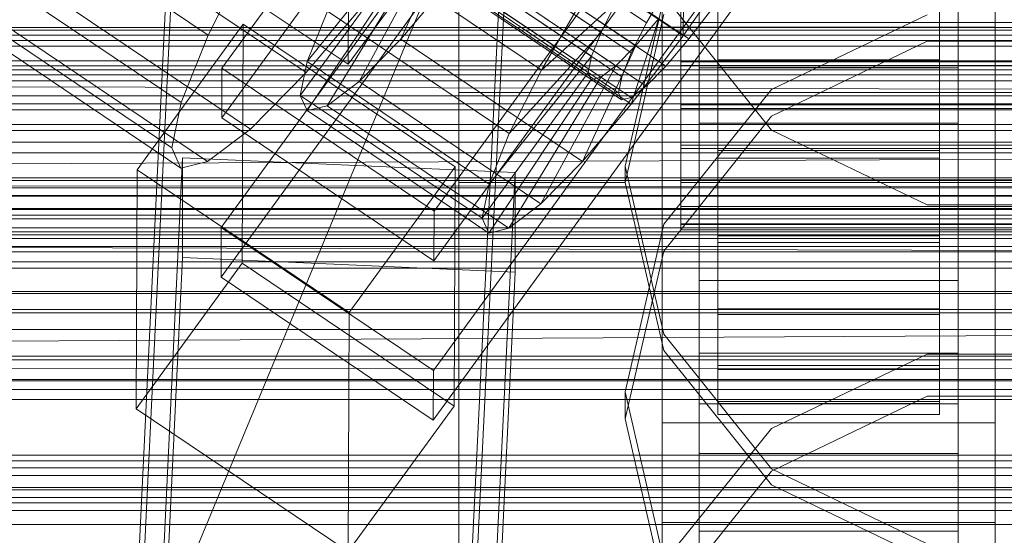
# Model space of a CAD drawing. Header units: millimetres. Extents: x -4738 to 65662, y -68080 to 6847.
# Tile 250 of 256: x -184 to -130, y -34313 to -34285. Entities that reach past the tile are written whole.
import ezdxf

# ---------------------------------------------------------------- set-up
doc = ezdxf.new("R2010")
doc.units = ezdxf.units.MM
for name, color, linetype, lineweight in [('COTAS_O', 1, 'Continuous', 0), ('COTAS_P', 1, 'Continuous', 0), ('frontal_briquetadora', 7, 'Continuous', 0), ('frontal_C01', 7, 'Continuous', 0), ('frontal_C02', 7, 'Continuous', 0), ('frontal_C03', 7, 'Continuous', 0), ('frontal_mezcladora', 7, 'Continuous', 0), ('frontal_secador', 7, 'Continuous', 0)]:
    doc.layers.add(name, color=color, linetype=linetype, lineweight=lineweight)
doc.dimstyles.new('R19_100', dxfattribs={"dimtxt": 250, "dimasz": 150, "dimexe": 150, "dimexo": 80, "dimgap": 100, "dimtad": 1, "dimtih": 1, "dimtoh": 1, "dimdsep": 46, "dimcen": 0.09, "dimadec": 0, "dimazin": 0, "dimtfac": 1, "dimtdec": 4, "dimtofl": 0, "dimtmove": 0, "dimatfit": 3, "dimfxl": 1, "dimtolj": 1, "dimtzin": 0, "dimarcsym": 0})

# ---------------------------------------------------------------- blocks, each defined once
blk = doc.blocks.new('DIM_R30_48')
at = {"layer": 'COTAS_O'}
for p, q in [((-1725, -33700), (-1575, -33655)), ((1725, -33700), (1575, -33655)), ((-1725, -34400), (-1725, -33700)), ((-1725, -33700), (1725, -33700)), ((-1725, -33700), (-1575, -33745)), ((1725, -33700), (1575, -33745)), ((1725, -34400), (1725, -33700))]:
    blk.add_line(p, q, dxfattribs=at)
blk.add_text('3450 O', height=250, dxfattribs=at).set_placement((0, -33600))
blk = doc.blocks.new('DIM_R30_49')
at = {"layer": 'COTAS_P'}
for p, q in [((-150, -32300), (550, -32300)), ((550, -32300), (505, -32450)), ((550, -34900), (550, -32300)), ((550, -32300), (595, -32450)), ((550, -34900), (505, -34750)), ((550, -34900), (595, -34750)), ((-150, -34900), (550, -34900))]:
    blk.add_line(p, q, dxfattribs=at)
blk.add_text('2600 P', height=250, rotation=90, dxfattribs=at).set_placement((450, -33600))
blk = doc.blocks.new('DIM_R30_51')
at = {"layer": 'COTAS_O'}
for p, q in [((-650, -33700), (50, -33700)), ((50, -33700), (5, -33850)), ((50, -34900), (50, -33700)), ((50, -33700), (95, -33850)), ((50, -34900), (5, -34750)), ((50, -34900), (95, -34750)), ((-650, -34900), (50, -34900))]:
    blk.add_line(p, q, dxfattribs=at)
blk.add_text('1200 O', height=250, rotation=90, dxfattribs=at).set_placement((-50, -34300))
blk = doc.blocks.new('DIM_R30_52')
at = {"layer": 'COTAS_O'}
for p, q in [((-650, -34200), (-500, -34155)), ((650, -34200), (500, -34155)), ((-650, -34900), (-650, -34200)), ((-650, -34200), (650, -34200)), ((-650, -34200), (-500, -34245)), ((650, -34200), (500, -34245)), ((650, -34900), (650, -34200))]:
    blk.add_line(p, q, dxfattribs=at)
blk.add_text('1300 O', height=250, dxfattribs=at).set_placement((0, -34100))
blk = doc.blocks.new('DIM_R30_57')
at = {"layer": 'COTAS_P'}
for p, q in [((-305, -34680), (395, -34680)), ((395, -34680), (350, -34830)), ((395, -36000), (395, -34680)), ((395, -34680), (440, -34830)), ((395, -36000), (350, -35850)), ((395, -36000), (440, -35850)), ((-305, -36000), (395, -36000))]:
    blk.add_line(p, q, dxfattribs=at)
blk.add_text('1320 P', height=250, rotation=90, dxfattribs=at).set_placement((295, -35340))

msp = doc.modelspace()

# ---------------------------------------------------------------- linework, layer by layer
at = {"layer": 'frontal_briquetadora'}
for p, q in [((-160, -34288.446), (-160, -34268.879)), ((-160, -34288.435), (-160, -34268.884)), ((-160, -34270.044), (-160, -34289.82)), ((-160, -34272.021), (-160, -34289.389)), ((-160, -34274.379), (-160, -34294.247)), ((-160, -34275), (-160, -34294.5)), ((-160, -34275), (-160, -34294.704)), ((-160, -34275), (-160, -34292.221)), ((-160, -34275), (-160, -34294.515)), ((-160, -34275), (-160, -34294.867)), ((-160, -34295.487), (-160, -34275.621)), ((-160, -34293.039), (-160, -34277.979)), ((-160, -34299.541), (-160, -34279.956)), ((-160, -34281.116), (-160, -34300.517)), ((-160, -34281.121), (-160, -34300.538)), ((-160, -34282.059), (-160, -34296.162)), ((-148.92, -34284.263), (-151, -34293.364)), ((-143.094, -34291.418), (-148.92, -34284.112)), ((-160, -34302.341), (-160, -34284.973)), ((-151, -34294.247), (-148.92, -34285.14)), ((-143.093, -34289.221), (-134.673, -34285.179)), ((-134.674, -34286.607), (-143.094, -34290.664)), ((-125.326, -34286.607), (-134.674, -34286.607)), ((-160, -34307.656), (-160, -34288.435)), ((-160, -34307.682), (-160, -34288.446)), ((-148.92, -34296.503), (-143.093, -34289.221)), ((-160, -34289.389), (200, -34289.389)), ((-160, -34289.389), (-160, -34306.421)), ((-160, -34289.82), (-160, -34309.026)), ((-143.094, -34290.664), (-148.92, -34297.965)), ((-134.674, -34295.473), (-143.094, -34291.418)), ((-160, -34292.221), (-160, -34306.82)), ((-160, -34303.498), (-160, -34293.039)), ((-151, -34293.364), (-151, -34294.247)), ((-151, -34293.364), (-148.92, -34302.464)), ((-151, -34294.247), (-160, -34294.247)), ((-160, -34294.247), (-160, -34314.065)), ((-160, -34294.5), (-160, -34313.519)), ((-160, -34294.515), (-160, -34313.55)), ((-148.92, -34303.343), (-151, -34294.247)), ((-160, -34294.704), (-160, -34313.651)), ((-160, -34294.867), (-160, -34314.683)), ((-160, -34315.301), (-160, -34295.487)), ((-125.326, -34295.473), (-134.674, -34295.473)), ((-160, -34296.162), (-160, -34305.188)), ((-151, -34305.584), (-148.92, -34296.503)), ((-148.92, -34297.965), (-151, -34307.055)), ((-160, -34318.183), (-160, -34299.541)), ((-160, -34300.517), (-160, -34319.289)), ((-160, -34300.538), (-160, -34319.325)), ((-160, -34317.401), (-160, -34302.341)), ((-148.92, -34302.464), (-143.093, -34309.762)), ((-160, -34307.765), (-160, -34303.498)), ((-143.094, -34310.629), (-148.92, -34303.343)), ((-143.093, -34307.571), (-134.673, -34303.551)), ((-134.673, -34303.551), (-125.327, -34303.551)), ((-160, -34305.188), (-160, -34307.765)), ((-151, -34305.584), (-151, -34307.055)), ((-148.92, -34314.665), (-151, -34305.584)), ((-134.674, -34305.831), (-143.094, -34309.876)), ((-125.326, -34305.831), (-134.674, -34305.831)), ((-160, -34306.421), (-160, -34320.524)), ((-160, -34306.82), (-160, -34316.575)), ((-151, -34307.055), (-148.92, -34316.128)), ((-160, -34326.072), (-160, -34307.656)), ((-160, -34326.113), (-160, -34307.682)), ((-148.92, -34314.816), (-143.093, -34307.571)), ((-160, -34309.026), (-160, -34326.924)), ((-143.094, -34309.876), (-148.92, -34317.151)), ((-143.093, -34309.762), (-134.673, -34313.812)), ((-134.674, -34314.669), (-143.094, -34310.629))]:
    msp.add_line(p, q, dxfattribs=at)
at = {"layer": 'frontal_C01'}
for p, q in [((-363.648, -34141.374), (-149.85, -34285.602)), ((-361.352, -34142.252), (-147.554, -34286.48)), ((-364.471, -34143.005), (-150.672, -34287.233)), ((-362.596, -34143.721), (-148.798, -34287.95)), ((-364.989, -34144.299), (-151.191, -34288.527)), ((-363.664, -34144.806), (-149.865, -34289.034)), ((-365.168, -34145.169), (-151.369, -34289.397)), ((-364.482, -34145.431), (-150.683, -34289.659)), ((-364.995, -34145.555), (-151.196, -34289.783)), ((-357.863, -34161.941), (-173.554, -34286.276)), ((-352.572, -34163.964), (-168.263, -34288.299)), ((-359.326, -34165.594), (-175.016, -34289.929)), ((-355.584, -34167.025), (-171.275, -34291.359)), ((-359.83, -34168.049), (-175.521, -34292.384)), ((-357.893, -34168.79), (-173.584, -34293.124)), ((-359.341, -34169.139), (-175.032, -34293.474)), ((-172.809, -34288.064), (-145.277, -34250.21)), ((-145.289, -34252.906), (-172.821, -34290.76)), ((-133.809, -34257.946), (-161.341, -34295.801)), ((-172.847, -34296.692), (-145.315, -34258.838)), ((-147, -34306.231), (-147, -34260.008)), ((-133, -34260.008), (-133, -34306.231)), ((-161.353, -34298.497), (-133.821, -34260.642)), ((-145.327, -34261.534), (-172.859, -34299.388)), ((-147, -34262.704), (-147, -34308.927)), ((-133, -34308.927), (-133, -34262.704)), ((-133.847, -34266.574), (-161.379, -34304.428)), ((-147, -34314.858), (-147, -34268.636)), ((-133, -34268.636), (-133, -34314.858)), ((-161.391, -34307.125), (-133.859, -34269.27)), ((-147, -34271.332), (-147, -34317.555)), ((-133, -34317.555), (-133, -34271.332)), ((-152.311, -34286.128), (-162.14, -34279.497)), ((-157.698, -34279.686), (-147.868, -34286.317)), ((-160.266, -34280.213), (-163.144, -34286.491)), ((-150.436, -34286.844), (-160.266, -34280.213)), ((-162.659, -34280.791), (-168.196, -34287.711)), ((-152.829, -34287.422), (-162.659, -34280.791)), ((-173.554, -34286.276), (-171.232, -34281.674)), ((-162.837, -34281.661), (-168.573, -34289.547)), ((-161.333, -34281.298), (-165.397, -34288.781)), ((-165.365, -34281.536), (-155.535, -34288.167)), ((-153.008, -34288.292), (-162.837, -34281.661)), ((-151.503, -34287.929), (-161.333, -34281.298)), ((-162.664, -34282.047), (-168.208, -34290.362)), ((-162.151, -34281.923), (-167.125, -34290.101)), ((-152.835, -34288.678), (-162.664, -34282.047)), ((-152.321, -34288.554), (-162.151, -34281.923)), ((-145.047, -34282.264), (-147.868, -34286.317)), ((-146, -34282.696), (-146, -34287.606)), ((-134, -34287.606), (-134, -34282.696)), ((-163.144, -34286.491), (-160.518, -34283.389)), ((-160.518, -34283.389), (-150.688, -34290.02)), ((-148, -34285.587), (-148, -34283.406)), ((-146, -34285.587), (-146, -34283.107)), ((-146, -34288.031), (-146, -34283.107)), ((-146, -34283.406), (-146, -34285.587)), ((-134, -34283.107), (-134, -34285.587)), ((-134, -34283.107), (-134, -34288.031)), ((-134, -34285.587), (-134, -34283.406)), ((-149.85, -34285.602), (-148.779, -34283.747)), ((-147.868, -34286.317), (-147.856, -34283.621)), ((-164.752, -34284.152), (-168.263, -34288.299)), ((-155.535, -34288.167), (-153.275, -34284.25)), ((-167.102, -34284.978), (-168.196, -34287.711)), ((-167.102, -34284.978), (-157.272, -34291.609)), ((-155.535, -34288.167), (-151.488, -34284.497)), ((-151.488, -34284.497), (-152.311, -34286.128)), ((-146.218, -34284.726), (-147.554, -34286.48)), ((-150.688, -34290.02), (-149.192, -34285.375)), ((-150.436, -34286.844), (-149.192, -34285.375)), ((-148, -34285.392), (-148, -34287.718)), ((-146, -34287.718), (-146, -34285.392)), ((-134, -34285.392), (-134, -34287.718)), ((-177.394, -34293.565), (-171.658, -34285.678)), ((-171.715, -34298.62), (-171.658, -34285.678)), ((-171.658, -34285.678), (-160.19, -34293.415)), ((-150.672, -34287.233), (-149.85, -34285.602)), ((-148, -34287.919), (-148, -34285.587)), ((-148, -34285.587), (148, -34285.587)), ((-134, -34285.587), (-146, -34285.587)), ((-146, -34285.587), (-146, -34287.919)), ((-134, -34287.919), (-134, -34285.587)), ((-175.016, -34289.929), (-173.554, -34286.276)), ((-165.397, -34288.781), (-163.144, -34286.491)), ((-163.144, -34286.491), (-153.314, -34293.123)), ((-157.272, -34291.609), (-152.311, -34286.128)), ((-152.311, -34286.128), (-152.829, -34287.422)), ((-147.868, -34286.317), (-150.688, -34290.02)), ((-147.554, -34286.48), (-148.798, -34287.95)), ((-153.314, -34293.123), (-150.436, -34286.844)), ((-151.503, -34287.929), (-150.436, -34286.844)), ((-158.366, -34294.342), (-152.829, -34287.422)), ((-152.829, -34287.422), (-153.008, -34288.292)), ((-151.191, -34288.527), (-150.672, -34287.233)), ((-146, -34287.718), (-146, -34287.606)), ((-146, -34287.606), (-146, -34292.53)), ((-146, -34287.606), (-134, -34287.606)), ((-134, -34292.53), (-134, -34287.606)), ((-134, -34287.606), (-134, -34287.718)), ((-172.809, -34288.064), (-172.821, -34290.76)), ((-161.341, -34295.801), (-172.809, -34288.064)), ((-168.196, -34287.711), (-168.573, -34289.547)), ((-168.196, -34287.711), (-158.366, -34294.342)), ((-157.272, -34291.609), (-155.535, -34288.167)), ((-155.567, -34295.412), (-151.503, -34287.929)), ((-152.321, -34288.554), (-151.503, -34287.929)), ((-148.798, -34287.95), (-149.865, -34289.034)), ((-148, -34287.718), (-148, -34290.05)), ((-148, -34287.718), (148, -34287.718)), ((-148, -34290.245), (-148, -34287.919)), ((-148, -34287.919), (148, -34287.919)), ((-146, -34290.05), (-146, -34287.718)), ((-134, -34287.718), (-146, -34287.718)), ((-146, -34287.919), (-146, -34288.031)), ((-134, -34287.919), (-146, -34287.919)), ((-146, -34287.919), (-146, -34290.245)), ((-146, -34288.031), (-134, -34288.031)), ((-146, -34292.941), (-146, -34288.031)), ((-134, -34287.718), (-134, -34290.05)), ((-134, -34288.031), (-134, -34287.919)), ((-134, -34290.245), (-134, -34287.919)), ((-134, -34288.031), (-134, -34292.941)), ((-168.263, -34288.299), (-171.275, -34291.359)), ((-158.743, -34296.178), (-153.008, -34288.292)), ((-158.378, -34296.993), (-152.835, -34288.678)), ((-157.295, -34296.732), (-152.321, -34288.554)), ((-153.008, -34288.292), (-152.835, -34288.678)), ((-152.835, -34288.678), (-152.321, -34288.554)), ((-151.369, -34289.397), (-151.191, -34288.527)), ((-167.125, -34290.101), (-165.397, -34288.781)), ((-165.397, -34288.781), (-155.567, -34295.412)), ((-149.865, -34289.034), (-150.683, -34289.659)), ((-168.573, -34289.547), (-168.208, -34290.362)), ((-168.573, -34289.547), (-158.743, -34296.178)), ((-151.196, -34289.783), (-151.369, -34289.397)), ((-150.683, -34289.659), (-151.196, -34289.783)), ((-175.521, -34292.384), (-175.016, -34289.929)), ((-168.208, -34290.362), (-167.125, -34290.101)), ((-167.125, -34290.101), (-157.295, -34296.732)), ((-150.688, -34290.02), (-153.314, -34293.123)), ((-148, -34290.05), (-148, -34292.231)), ((-148, -34290.05), (148, -34290.05)), ((-148, -34292.405), (-148, -34290.245)), ((-148, -34290.245), (148, -34290.245)), ((-146, -34292.231), (-146, -34290.05)), ((-146, -34290.05), (-146, -34292.53)), ((-134, -34290.05), (-146, -34290.05)), ((-146, -34290.245), (-146, -34292.941)), ((-134, -34290.245), (-146, -34290.245)), ((-146, -34290.245), (-146, -34292.405)), ((-134, -34292.53), (-134, -34290.05)), ((-134, -34290.05), (-134, -34292.231)), ((-134, -34292.941), (-134, -34290.245)), ((-134, -34292.405), (-134, -34290.245)), ((-172.821, -34290.76), (-161.353, -34298.497)), ((-168.208, -34290.362), (-158.378, -34296.993)), ((-171.275, -34291.359), (-173.584, -34293.124)), ((-158.366, -34294.342), (-157.272, -34291.609)), ((-175.032, -34293.474), (-175.521, -34292.384)), ((-148, -34292.231), (-148, -34294.111)), ((-148, -34292.231), (148, -34292.231)), ((-148, -34294.253), (-148, -34292.405)), ((-148, -34292.405), (148, -34292.405)), ((-146, -34294.111), (-146, -34292.231)), ((-146, -34292.231), (-146, -34297.134)), ((-134, -34292.231), (-146, -34292.231)), ((-146, -34292.405), (-146, -34297.502)), ((-134, -34292.405), (-146, -34292.405)), ((-146, -34292.405), (-146, -34294.253)), ((-134, -34297.134), (-134, -34292.231)), ((-134, -34292.231), (-134, -34294.111)), ((-134, -34297.502), (-134, -34292.405)), ((-134, -34294.253), (-134, -34292.405)), ((-177.811, -34352.709), (-174.943, -34292.921)), ((-174.943, -34298.314), (-174.943, -34292.921)), ((-174.943, -34292.921), (-156.962, -34293.72)), ((-146, -34292.53), (-146, -34297.134)), ((-146, -34292.53), (-134, -34292.53)), ((-146, -34292.941), (-134, -34292.941)), ((-146, -34297.502), (-146, -34292.941)), ((-134, -34297.134), (-134, -34292.53)), ((-134, -34292.941), (-134, -34297.502)), ((-173.584, -34293.124), (-175.032, -34293.474)), ((-160.19, -34293.415), (-165.926, -34301.301)), ((-160.19, -34293.415), (-160.247, -34306.356)), ((-153.314, -34293.123), (-155.567, -34295.412)), ((-177.394, -34293.565), (-177.451, -34306.506)), ((-165.926, -34301.301), (-177.394, -34293.565)), ((-156.962, -34293.72), (-159.83, -34353.509)), ((-156.962, -34293.72), (-156.962, -34299.114)), ((-158.743, -34296.178), (-158.366, -34294.342)), ((-148, -34294.111), (-148, -34295.562)), ((-148, -34294.111), (148, -34294.111)), ((-148, -34295.663), (-148, -34294.253)), ((-148, -34294.253), (148, -34294.253)), ((-146, -34295.562), (-146, -34294.111)), ((-146, -34294.111), (-146, -34301.102)), ((-134, -34294.111), (-146, -34294.111)), ((-146, -34294.253), (-146, -34301.403)), ((-134, -34294.253), (-146, -34294.253)), ((-146, -34294.253), (-146, -34295.663)), ((-134, -34301.102), (-134, -34294.111)), ((-134, -34294.111), (-134, -34295.562)), ((-134, -34301.403), (-134, -34294.253)), ((-134, -34295.663), (-134, -34294.253)), ((-155.567, -34295.412), (-157.295, -34296.732)), ((-148, -34295.562), (-148, -34296.485)), ((-148, -34295.562), (148, -34295.562)), ((-146, -34296.485), (-146, -34295.562)), ((-146, -34295.562), (-146, -34304.166)), ((-134, -34295.562), (-146, -34295.562)), ((-134, -34304.166), (-134, -34295.562)), ((-134, -34295.562), (-134, -34296.485)), ((-161.353, -34298.497), (-161.341, -34295.801)), ((-158.378, -34296.993), (-158.743, -34296.178)), ((-148, -34296.537), (-148, -34295.663)), ((-148, -34295.663), (148, -34295.663)), ((-146, -34295.663), (-146, -34304.378)), ((-134, -34295.663), (-146, -34295.663)), ((-146, -34295.663), (-146, -34296.537)), ((-134, -34304.378), (-134, -34295.663)), ((-134, -34296.537), (-134, -34295.663)), ((-172.847, -34296.692), (-172.859, -34299.388)), ((-161.379, -34304.428), (-172.847, -34296.692)), ((-148, -34296.485), (-148, -34296.818)), ((-148, -34296.485), (148, -34296.485)), ((-148, -34296.818), (-148, -34296.537)), ((-148, -34296.537), (148, -34296.537)), ((-146, -34296.818), (-146, -34296.485)), ((-146, -34296.485), (-146, -34306.115)), ((-134, -34296.485), (-146, -34296.485)), ((-146, -34296.537), (-146, -34306.225)), ((-134, -34296.537), (-146, -34296.537)), ((-146, -34296.537), (-146, -34296.818)), ((-134, -34306.115), (-134, -34296.485)), ((-134, -34296.485), (-134, -34296.818)), ((-134, -34306.225), (-134, -34296.537)), ((-134, -34296.818), (-134, -34296.537)), ((-157.295, -34296.732), (-158.378, -34296.993)), ((-148, -34296.818), (148, -34296.818)), ((-146, -34296.818), (-146, -34306.817)), ((-134, -34296.818), (-146, -34296.818)), ((-146, -34297.134), (-146, -34301.102)), ((-146, -34297.134), (-134, -34297.134)), ((-134, -34306.817), (-134, -34296.818)), ((-134, -34301.102), (-134, -34297.134)), ((-146, -34297.502), (-134, -34297.502)), ((-146, -34301.403), (-146, -34297.502)), ((-134, -34297.502), (-134, -34301.403)), ((-177.811, -34358.103), (-174.943, -34298.314)), ((-156.962, -34299.114), (-174.943, -34298.314)), ((-171.715, -34298.62), (-177.451, -34306.506)), ((-160.247, -34306.356), (-171.715, -34298.62)), ((-172.859, -34299.388), (-161.391, -34307.125)), ((-159.83, -34358.902), (-156.962, -34299.114)), ((-165.983, -34314.242), (-165.926, -34301.301)), ((-146, -34301.102), (-146, -34304.166)), ((-146, -34301.102), (-134, -34301.102)), ((-146, -34301.403), (-134, -34301.403)), ((-146, -34304.378), (-146, -34301.403)), ((-134, -34304.166), (-134, -34301.102)), ((-134, -34301.403), (-134, -34304.378)), ((-147, -34316.438), (-147, -34303.496)), ((-147, -34303.496), (-133, -34303.496)), ((-147, -34313.126), (-147, -34303.496)), ((-133, -34303.496), (-133, -34316.438)), ((-133, -34303.496), (-133, -34313.126)), ((-146, -34304.166), (-146, -34306.115)), ((-146, -34304.166), (-134, -34304.166)), ((-134, -34306.115), (-134, -34304.166)), ((-161.391, -34307.125), (-161.379, -34304.428)), ((-146, -34304.378), (-134, -34304.378)), ((-146, -34306.225), (-146, -34304.378)), ((-134, -34304.378), (-134, -34306.225)), ((-133, -34306.231), (-147, -34306.231)), ((-147, -34306.231), (-147, -34308.927)), ((-146, -34306.115), (-146, -34306.817)), ((-146, -34306.115), (-134, -34306.115)), ((-146, -34306.225), (-134, -34306.225)), ((-146, -34306.817), (-146, -34306.225)), ((-134, -34306.817), (-134, -34306.115)), ((-134, -34306.225), (-134, -34306.817)), ((-133, -34308.927), (-133, -34306.231)), ((-177.451, -34306.506), (-165.983, -34314.242)), ((-165.983, -34314.242), (-160.247, -34306.356)), ((-146, -34306.817), (-134, -34306.817)), ((-149, -34312.663), (-149, -34307.271)), ((-149, -34307.271), (-131, -34307.271)), ((-149, -34353.108), (-149, -34307.271)), ((-131, -34307.271), (-131, -34312.663)), ((-131, -34307.271), (-131, -34353.108)), ((-147, -34308.927), (-133, -34308.927)), ((-131, -34312.663), (-149, -34312.663)), ((-149, -34358.5), (-149, -34312.663)), ((-131, -34358.5), (-131, -34312.663)), ((-133, -34313.126), (-147, -34313.126)), ((-147, -34313.126), (-147, -34326.067)), ((-133, -34326.067), (-133, -34313.126))]:
    msp.add_line(p, q, dxfattribs=at)
at = {"layer": 'frontal_C02'}
for p, q in [((-147, -34288.055), (-147, -34242.237)), ((-133, -34242.237), (-133, -34288.055)), ((-147, -34245.217), (-147, -34291.036)), ((-133, -34291.036), (-133, -34245.217)), ((-177.811, -34324.929), (-174.943, -34265.663)), ((-156.962, -34266.456), (-159.83, -34325.721)), ((-177.811, -34330.891), (-174.943, -34271.625)), ((-159.83, -34331.684), (-156.962, -34272.418)), ((-165.983, -34287.845), (-165.926, -34273.539)), ((-147, -34290.021), (-147, -34275.714)), ((-133, -34275.714), (-133, -34290.021)), ((-177.451, -34280.176), (-165.983, -34287.845)), ((-165.983, -34287.845), (-160.247, -34280.028)), ((-149, -34285.848), (-149, -34279.887)), ((-149, -34325.324), (-149, -34279.887)), ((-131, -34279.887), (-131, -34285.848)), ((-131, -34279.887), (-131, -34325.324)), ((-147, -34285.26), (-147, -34299.566)), ((-133, -34299.566), (-133, -34285.26)), ((-131, -34285.848), (-149, -34285.848)), ((-149, -34331.285), (-149, -34285.848)), ((-131, -34331.285), (-131, -34285.848)), ((-133, -34288.055), (-147, -34288.055)), ((-147, -34288.055), (-147, -34291.036)), ((-133, -34291.036), (-133, -34288.055)), ((-133, -34290.021), (-147, -34290.021)), ((-147, -34290.021), (-147, -34299.566)), ((-133, -34299.566), (-133, -34290.021)), ((-147, -34291.036), (-133, -34291.036)), ((-147, -34299.566), (-133, -34299.566))]:
    msp.add_line(p, q, dxfattribs=at)
at = {"layer": 'frontal_C03'}
for p, q in [((1250, -34286.273), (-1250, -34286.273)), ((1250, -34286.559), (-1250, -34286.559)), ((1250, -34286.875), (-1250, -34286.875)), ((1250, -34287.669), (-1250, -34287.669)), ((-1496, -34288.163), (1496, -34288.163)), ((-1250, -34288.434), (1250, -34288.434)), ((1496, -34288.754), (-1496, -34288.754)), ((1250, -34289.556), (-1250, -34289.556)), ((1250, -34290.321), (-1250, -34290.321)), ((1250, -34291.115), (-1250, -34291.115)), ((1250, -34291.431), (-1250, -34291.431)), ((1496, -34292.063), (-1496, -34292.063)), ((1496, -34292.655), (-1496, -34292.655)), ((1250, -34294.544), (-1250, -34294.544)), ((1496, -34295.711), (-1496, -34295.711)), ((1250, -34296.023), (-1250, -34296.023)), ((1496, -34296.213), (-1496, -34296.213)), ((1250, -34296.711), (-1250, -34296.711)), ((1250, -34297.088), (-1250, -34297.088)), ((1496, -34298.552), (-1496, -34298.552)), ((1496, -34298.887), (-1496, -34298.887)), ((1496, -34300.153), (-1496, -34300.153)), ((1496, -34300.271), (-1496, -34300.271)), ((1250, -34301.139), (-1250, -34301.139)), ((1250, -34302.211), (-1250, -34302.211)), ((1250, -34303.665), (-1250, -34303.665)), ((1250, -34304.919), (-1250, -34304.919)), ((1250, -34309.017), (-1250, -34309.017)), ((1250, -34309.333), (-1250, -34309.333)), ((1250, -34309.698), (-1250, -34309.698)), ((1250, -34310.127), (-1250, -34310.127)), ((1250, -34310.767), (-1250, -34310.767)), ((-1250, -34310.891), (1250, -34310.891)), ((1250, -34311.302), (-1250, -34311.302)), ((1250, -34311.605), (-1250, -34311.605)), ((1250, -34312.014), (-1250, -34312.014)), ((1250, -34312.778), (-1250, -34312.778))]:
    msp.add_line(p, q, dxfattribs=at)
at = {"layer": 'frontal_mezcladora'}
msp.add_line((-161.361, -34283.129), (-174.149, -34314), dxfattribs=at)
at = {"layer": 'frontal_secador'}
for p, q in [((1320, -34286), (-1320, -34286)), ((1250, -34285.859), (-1250, -34285.859)), ((-1250, -34286), (1250, -34286)), ((1320, -34287.929), (-1320, -34287.929)), ((-422.12, -34288.52), (420.5, -34290.5)), ((-1320, -34290), (1320, -34290)), ((-1250, -34290), (1250, -34290)), ((-413.48, -34294.28), (420.5, -34290.5)), ((1320, -34292.071), (-1320, -34292.071)), ((1320, -34294), (-1320, -34294)), ((1250, -34294.141), (-1250, -34294.141)), ((-413.48, -34294.28), (410.42, -34294.82)), ((-407, -34295), (410.42, -34294.82)), ((407, -34295), (-407, -34295)), ((1320, -34295.657), (-1320, -34295.657)), ((1320, -34296.928), (-1320, -34296.928)), ((-431.48, -34297.08), (429.5, -34299.5)), ((1320, -34297.727), (-1320, -34297.727)), ((1250, -34297.285), (-1250, -34297.285)), ((1320, -34298), (-1320, -34298)), ((1250, -34298), (-1250, -34298)), ((-420.92, -34304.12), (429.5, -34299.5)), ((1250, -34301.314), (-1250, -34301.314)), ((1250, -34303.856), (-1250, -34303.856)), ((-420.92, -34304.12), (417.18, -34304.78)), ((-413, -34305), (417.18, -34304.78)), ((413, -34305), (-413, -34305)), ((1250, -34305.455), (-1250, -34305.455)), ((1250, -34306), (-1250, -34306))]:
    msp.add_line(p, q, dxfattribs=at)

# ---------------------------------------------------------------- dimensions: what is measured, and where the dimension line sits
at = {"layer": 'COTAS_O'}
for p1, p2, distance, picture, middle in [((-650, -34900), (-650, -33700), -700, 'DIM_R30_51', (50, -34300)), ((-1725, -34400), (1725, -34400), 700, 'DIM_R30_48', (0, -33700)), ((-650, -34900), (650, -34900), 700, 'DIM_R30_52', (0, -34200))]:
    dim = msp.add_aligned_dim(p1=p1, p2=p2, distance=distance, text='<> O', dimstyle='R19_100', dxfattribs=at)
    dim.commit()
    dim.dimension.update_dxf_attribs({"geometry": picture, "text_midpoint": middle})
at = {"layer": 'COTAS_P'}
for p1, p2, picture, middle in [((-150, -34900), (-150, -32300), 'DIM_R30_49', (550, -33600)), ((-305, -36000), (-305, -34680), 'DIM_R30_57', (395, -35340))]:
    dim = msp.add_aligned_dim(p1=p1, p2=p2, distance=-700, text='<> P', dimstyle='R19_100', dxfattribs=at)
    dim.commit()
    dim.dimension.update_dxf_attribs({"geometry": picture, "text_midpoint": middle})

doc.saveas('drawing.dxf')
